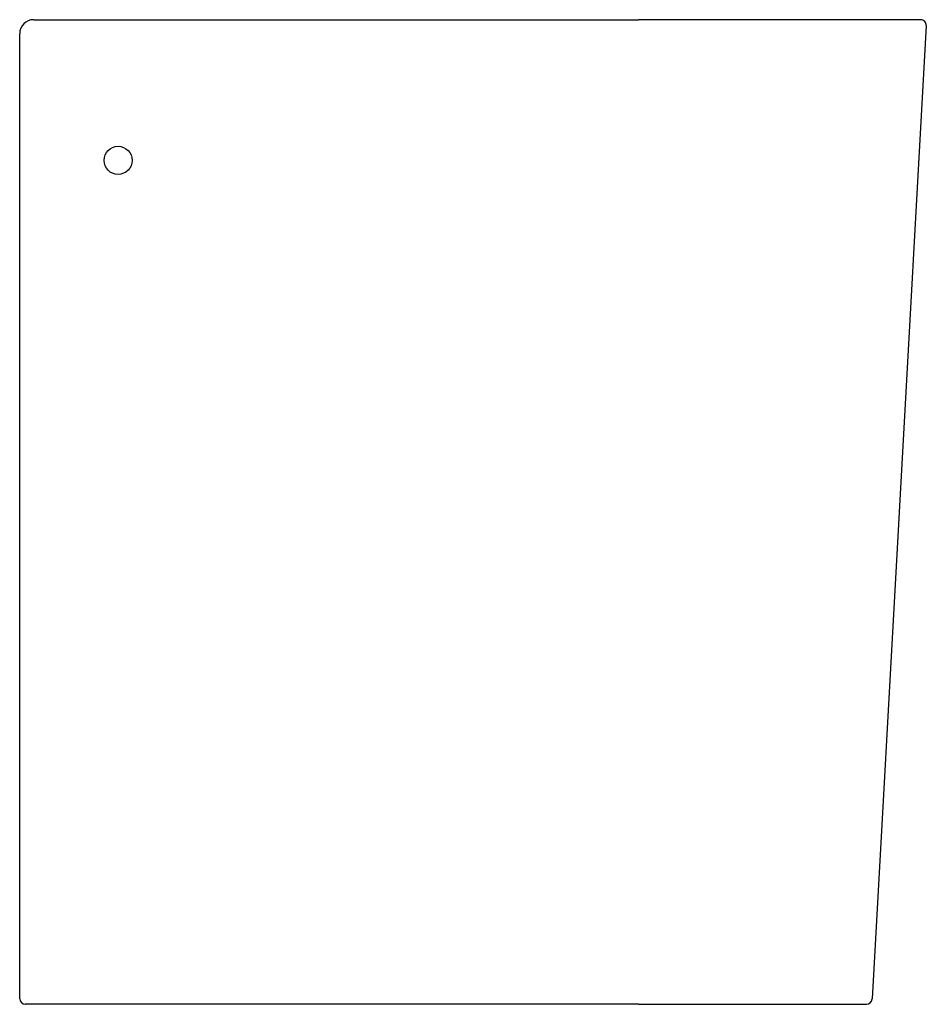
# Model space of a CAD drawing. Header units: millimetres. Extents: x 5031.926 to 5032.248, y 2394.297 to 2394.647.
import ezdxf

# ---------------------------------------------------------------- set-up
doc = ezdxf.new("R2010")
doc.units = ezdxf.units.MM
doc.layers.add('SANINDUSA', color=3, linetype='Continuous')

msp = doc.modelspace()

# ---------------------------------------------------------------- linework, layer by layer
at = {"layer": 'SANINDUSA'}
for p, q in [((5031.93077, 2394.6473), (5032.14577, 2394.6473)), ((5032.24615, 2394.6473), (5032.14577, 2394.6473)), ((5032.24815, 2394.64519), (5032.22886, 2394.29919)), ((5031.92577, 2394.2993), (5031.92577, 2394.6423)), ((5032.14577, 2394.2973), (5031.92777, 2394.2973)), ((5032.14577, 2394.2973), (5032.22687, 2394.2973))]:
    msp.add_line(p, q, dxfattribs=at)
msp.add_circle((5031.96077, 2394.5973), 0.005, dxfattribs=at)
for centre, radius, start, end in [((5031.93077, 2394.6423), 0.005, 90, 180), ((5032.24615, 2394.6453), 0.002, 356.81, 90), ((5031.92777, 2394.2993), 0.002, 180, 270), ((5032.22687, 2394.2993), 0.002, 270, 356.81)]:
    msp.add_arc(centre, radius, start, end, dxfattribs=at)

doc.saveas('drawing.dxf')
